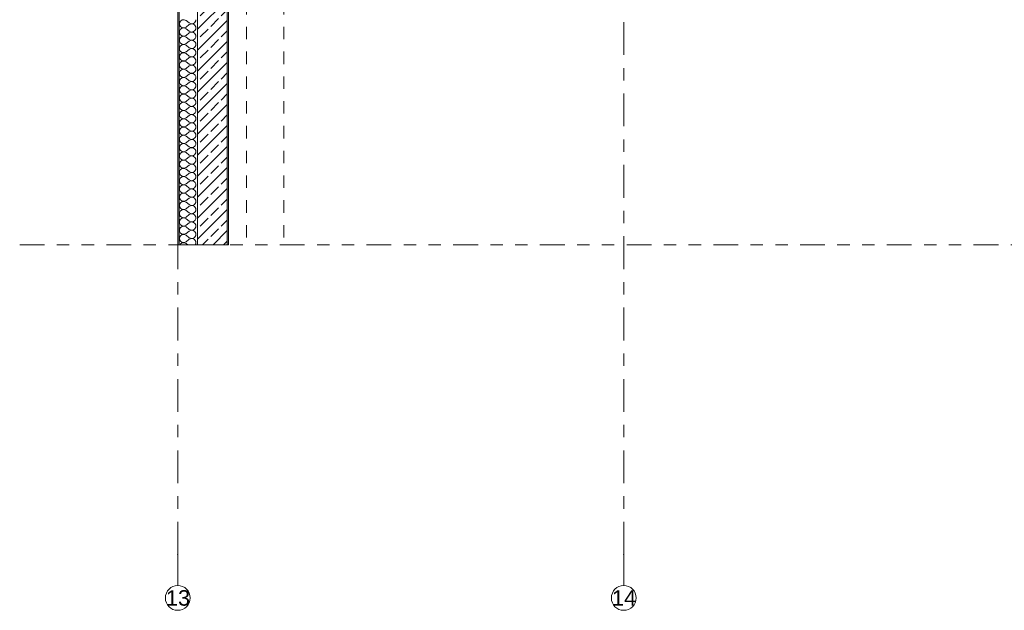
# Model space of a CAD drawing. Header units: metres. Extents: x -3.6 to 84.5, y -11 to 16.8.
# Tile 159 of 256: x 42.5 to 50.4, y -11 to -6.3. Entities that reach past the tile are written whole.
import ezdxf

# ---------------------------------------------------------------- set-up
doc = ezdxf.new("R2010")
doc.units = ezdxf.units.M
doc.header["$MEASUREMENT"] = 0
for name, pattern in [('+Baulinie', [0.37, 0.2, -0.05, 0.01, -0.05, 0.01, -0.05]), ('Strichlinie doppelt', [0.546806, 0.264583, -0.105833, 0.070556, -0.105833]), ('Untersicht', [0.1, 0.075, -0.025])]:
    doc.linetypes.add(name, pattern=pattern)
for name, color, linetype in [('301 - Elemente.Linie', 7, 'Continuous'), ('451 - Universal.Achsen Raster', 7, 'Continuous'), ('604 - Struktur.Wand Aussen', 7, 'Continuous')]:
    doc.layers.add(name, color=color, linetype=linetype)
doc.styles.add('ERSTELLTER_STIL_2', font='txt')

# ---------------------------------------------------------------- blocks, each defined once
blk = doc.blocks.new('*X330')
at = {"layer": '604 - Struktur.Wand Aussen', "color": 7, "linetype": 'Continuous', "lineweight": 5}
for p, q in [((43.752, -6.2776), (43.7443, -6.2919)), ((43.7655, -6.2686), (43.752, -6.2776)), ((43.7817, -6.267), (43.7655, -6.2686)), ((43.7967, -6.2733), (43.7817, -6.267)), ((43.7967, -6.2733), (43.8233, -6.2933)), ((43.8717, -6.2842), (43.8754, -6.2758)), ((43.8754, -6.2758), (43.8767, -6.2667)), ((43.7443, -6.2919), (43.7443, -6.3081)), ((43.7443, -6.3081), (43.752, -6.3224)), ((43.752, -6.3442), (43.7443, -6.3585)), ((43.752, -6.3224), (43.7655, -6.3314)), ((43.7655, -6.3352), (43.752, -6.3442)), ((43.7655, -6.3314), (43.7817, -6.3329)), ((43.7817, -6.3337), (43.7655, -6.3352)), ((43.7817, -6.3329), (43.7967, -6.3267)), ((43.7967, -6.34), (43.7817, -6.3337)), ((43.7967, -6.3267), (43.8233, -6.3067)), ((43.7967, -6.34), (43.8233, -6.36)), ((43.8233, -6.2933), (43.8314, -6.2978)), ((43.8314, -6.3022), (43.8233, -6.3067)), ((43.8314, -6.2978), (43.8403, -6.2999)), ((43.8403, -6.3001), (43.8314, -6.3022)), ((43.8403, -6.2999), (43.8495, -6.2994)), ((43.8495, -6.3006), (43.8403, -6.3001)), ((43.8495, -6.2994), (43.8582, -6.2965)), ((43.8582, -6.3035), (43.8495, -6.3006)), ((43.8582, -6.2965), (43.8658, -6.2913)), ((43.8658, -6.3087), (43.8582, -6.3035)), ((43.8582, -6.3631), (43.8658, -6.3579)), ((43.8658, -6.2913), (43.8717, -6.2842)), ((43.8717, -6.3158), (43.8658, -6.3087)), ((43.8658, -6.3579), (43.8717, -6.3508)), ((43.8754, -6.3242), (43.8717, -6.3158)), ((43.8717, -6.3508), (43.8754, -6.3424)), ((43.8767, -6.3333), (43.8754, -6.3242)), ((43.8754, -6.3424), (43.8767, -6.3333)), ((43.7443, -6.3585), (43.7443, -6.3748)), ((43.7443, -6.3748), (43.752, -6.3891)), ((43.752, -6.4109), (43.7443, -6.4252)), ((43.7443, -6.4252), (43.7443, -6.4414)), ((43.752, -6.3891), (43.7655, -6.3981)), ((43.7655, -6.4019), (43.752, -6.4109)), ((43.7655, -6.3981), (43.7817, -6.3996)), ((43.7817, -6.4004), (43.7655, -6.4019)), ((43.7817, -6.3996), (43.7967, -6.3933)), ((43.7967, -6.4067), (43.7817, -6.4004)), ((43.7967, -6.3933), (43.8233, -6.3733)), ((43.7967, -6.4067), (43.8233, -6.4267)), ((43.8233, -6.36), (43.8314, -6.3644)), ((43.8314, -6.3689), (43.8233, -6.3733)), ((43.8233, -6.4267), (43.8314, -6.4311)), ((43.8314, -6.4355), (43.8233, -6.44)), ((43.8314, -6.3644), (43.8403, -6.3665)), ((43.8403, -6.3668), (43.8314, -6.3689)), ((43.8314, -6.4311), (43.8403, -6.4332)), ((43.8403, -6.4335), (43.8314, -6.4355)), ((43.8403, -6.3665), (43.8495, -6.3661)), ((43.8495, -6.3672), (43.8403, -6.3668)), ((43.8403, -6.4332), (43.8495, -6.4327)), ((43.8495, -6.4339), (43.8403, -6.4335)), ((43.8495, -6.3661), (43.8582, -6.3631)), ((43.8582, -6.3702), (43.8495, -6.3672)), ((43.8495, -6.4327), (43.8582, -6.4298)), ((43.8582, -6.4368), (43.8495, -6.4339)), ((43.8658, -6.3754), (43.8582, -6.3702)), ((43.8582, -6.4298), (43.8658, -6.4246)), ((43.8658, -6.4421), (43.8582, -6.4368)), ((43.8717, -6.3825), (43.8658, -6.3754)), ((43.8658, -6.4246), (43.8717, -6.4175)), ((43.8754, -6.3909), (43.8717, -6.3825)), ((43.8717, -6.4175), (43.8754, -6.4091)), ((43.8767, -6.4), (43.8754, -6.3909)), ((43.8754, -6.4091), (43.8767, -6.4)), ((43.7443, -6.4414), (43.752, -6.4558)), ((43.752, -6.4776), (43.7443, -6.4919)), ((43.7443, -6.4919), (43.7443, -6.5081)), ((43.7443, -6.5081), (43.752, -6.5224)), ((43.752, -6.4558), (43.7655, -6.4647)), ((43.7655, -6.4686), (43.752, -6.4776)), ((43.7655, -6.4647), (43.7817, -6.4663)), ((43.7817, -6.467), (43.7655, -6.4686)), ((43.7817, -6.4663), (43.7967, -6.46)), ((43.7967, -6.4733), (43.7817, -6.467)), ((43.7967, -6.46), (43.8233, -6.44)), ((43.7967, -6.4733), (43.8233, -6.4933)), ((43.7967, -6.5267), (43.8233, -6.5067)), ((43.8233, -6.4933), (43.8314, -6.4978)), ((43.8314, -6.5022), (43.8233, -6.5067)), ((43.8314, -6.4978), (43.8403, -6.4999)), ((43.8403, -6.5001), (43.8314, -6.5022)), ((43.8403, -6.4999), (43.8495, -6.4994)), ((43.8495, -6.5006), (43.8403, -6.5001)), ((43.8495, -6.4994), (43.8582, -6.4965)), ((43.8582, -6.5035), (43.8495, -6.5006)), ((43.8582, -6.4965), (43.8658, -6.4913)), ((43.8658, -6.5087), (43.8582, -6.5035)), ((43.8717, -6.4491), (43.8658, -6.4421)), ((43.8658, -6.4913), (43.8717, -6.4842)), ((43.8717, -6.5158), (43.8658, -6.5087)), ((43.8754, -6.4575), (43.8717, -6.4491)), ((43.8717, -6.4842), (43.8754, -6.4758)), ((43.8754, -6.5242), (43.8717, -6.5158)), ((43.8767, -6.4667), (43.8754, -6.4575)), ((43.8754, -6.4758), (43.8767, -6.4667)), ((43.752, -6.5442), (43.7443, -6.5585)), ((43.7443, -6.5585), (43.7443, -6.5748)), ((43.7443, -6.5748), (43.752, -6.5891)), ((43.752, -6.5224), (43.7655, -6.5314)), ((43.7655, -6.5352), (43.752, -6.5442)), ((43.752, -6.5891), (43.7655, -6.5981)), ((43.7655, -6.5314), (43.7817, -6.5329)), ((43.7817, -6.5337), (43.7655, -6.5352)), ((43.7817, -6.5329), (43.7967, -6.5267)), ((43.7967, -6.54), (43.7817, -6.5337)), ((43.7817, -6.5996), (43.7967, -6.5933)), ((43.7967, -6.54), (43.8233, -6.56)), ((43.7967, -6.5933), (43.8233, -6.5733)), ((43.8233, -6.56), (43.8314, -6.5644)), ((43.8314, -6.5689), (43.8233, -6.5733)), ((43.8314, -6.5644), (43.8403, -6.5665)), ((43.8403, -6.5668), (43.8314, -6.5689)), ((43.8403, -6.5665), (43.8495, -6.5661)), ((43.8495, -6.5672), (43.8403, -6.5668)), ((43.8495, -6.5661), (43.8582, -6.5631)), ((43.8582, -6.5702), (43.8495, -6.5672)), ((43.8582, -6.5631), (43.8658, -6.5579)), ((43.8658, -6.5754), (43.8582, -6.5702)), ((43.8658, -6.5579), (43.8717, -6.5508)), ((43.8717, -6.5825), (43.8658, -6.5754)), ((43.8717, -6.5508), (43.8754, -6.5424)), ((43.8754, -6.5909), (43.8717, -6.5825)), ((43.8767, -6.5333), (43.8754, -6.5242)), ((43.8754, -6.5424), (43.8767, -6.5333)), ((43.8767, -6.6), (43.8754, -6.5909)), ((43.752, -6.6109), (43.7443, -6.6252)), ((43.7443, -6.6252), (43.7443, -6.6414)), ((43.7443, -6.6414), (43.752, -6.6558)), ((43.7655, -6.6019), (43.752, -6.6109)), ((43.752, -6.6558), (43.7655, -6.6647)), ((43.7655, -6.6686), (43.752, -6.6776)), ((43.7655, -6.5981), (43.7817, -6.5996)), ((43.7817, -6.6004), (43.7655, -6.6019)), ((43.7655, -6.6647), (43.7817, -6.6663)), ((43.7817, -6.667), (43.7655, -6.6686)), ((43.7967, -6.6067), (43.7817, -6.6004)), ((43.7817, -6.6663), (43.7967, -6.66)), ((43.7967, -6.6733), (43.7817, -6.667)), ((43.7967, -6.6067), (43.8233, -6.6267)), ((43.7967, -6.66), (43.8233, -6.64)), ((43.7967, -6.6733), (43.8233, -6.6933)), ((43.8233, -6.6267), (43.8314, -6.6311)), ((43.8314, -6.6355), (43.8233, -6.64)), ((43.8314, -6.6311), (43.8403, -6.6332)), ((43.8403, -6.6335), (43.8314, -6.6355)), ((43.8403, -6.6332), (43.8495, -6.6327)), ((43.8495, -6.6339), (43.8403, -6.6335)), ((43.8495, -6.6327), (43.8582, -6.6298)), ((43.8582, -6.6368), (43.8495, -6.6339)), ((43.8582, -6.6298), (43.8658, -6.6246)), ((43.8658, -6.6421), (43.8582, -6.6368)), ((43.8658, -6.6246), (43.8717, -6.6175)), ((43.8717, -6.6491), (43.8658, -6.6421)), ((43.8717, -6.6175), (43.8754, -6.6091)), ((43.8754, -6.6575), (43.8717, -6.6491)), ((43.8717, -6.6842), (43.8754, -6.6758)), ((43.8754, -6.6091), (43.8767, -6.6)), ((43.8767, -6.6667), (43.8754, -6.6575)), ((43.8754, -6.6758), (43.8767, -6.6667)), ((43.752, -6.6776), (43.7443, -6.6919)), ((43.7443, -6.6919), (43.7443, -6.7081)), ((43.7443, -6.7081), (43.752, -6.7224)), ((43.752, -6.7442), (43.7443, -6.7585)), ((43.752, -6.7224), (43.7655, -6.7314)), ((43.7655, -6.7352), (43.752, -6.7442)), ((43.7655, -6.7314), (43.7817, -6.7329)), ((43.7817, -6.7337), (43.7655, -6.7352)), ((43.7817, -6.7329), (43.7967, -6.7267)), ((43.7967, -6.74), (43.7817, -6.7337)), ((43.7967, -6.7267), (43.8233, -6.7067)), ((43.7967, -6.74), (43.8233, -6.76)), ((43.8233, -6.6933), (43.8314, -6.6978)), ((43.8314, -6.7022), (43.8233, -6.7067)), ((43.8314, -6.6978), (43.8403, -6.6999)), ((43.8403, -6.7001), (43.8314, -6.7022)), ((43.8403, -6.6999), (43.8495, -6.6994)), ((43.8495, -6.7006), (43.8403, -6.7001)), ((43.8495, -6.6994), (43.8582, -6.6965)), ((43.8582, -6.7035), (43.8495, -6.7006)), ((43.8582, -6.6965), (43.8658, -6.6913)), ((43.8658, -6.7087), (43.8582, -6.7035)), ((43.8658, -6.6913), (43.8717, -6.6842)), ((43.8717, -6.7158), (43.8658, -6.7087)), ((43.8658, -6.7579), (43.8717, -6.7508)), ((43.8754, -6.7242), (43.8717, -6.7158)), ((43.8717, -6.7508), (43.8754, -6.7424)), ((43.8767, -6.7333), (43.8754, -6.7242)), ((43.8754, -6.7424), (43.8767, -6.7333)), ((43.7443, -6.7585), (43.7443, -6.7748)), ((43.7443, -6.7748), (43.752, -6.7891)), ((43.752, -6.8109), (43.7443, -6.8252)), ((43.7443, -6.8252), (43.7443, -6.8414)), ((43.752, -6.7891), (43.7655, -6.7981)), ((43.7655, -6.8019), (43.752, -6.8109)), ((43.7655, -6.7981), (43.7817, -6.7996)), ((43.7817, -6.8004), (43.7655, -6.8019)), ((43.7817, -6.7996), (43.7967, -6.7933)), ((43.7967, -6.8067), (43.7817, -6.8004)), ((43.7967, -6.7933), (43.8233, -6.7733)), ((43.7967, -6.8067), (43.8233, -6.8267)), ((43.8233, -6.76), (43.8314, -6.7644)), ((43.8314, -6.7689), (43.8233, -6.7733)), ((43.8233, -6.8267), (43.8314, -6.8311)), ((43.8314, -6.7644), (43.8403, -6.7665)), ((43.8403, -6.7668), (43.8314, -6.7689)), ((43.8314, -6.8311), (43.8403, -6.8332)), ((43.8403, -6.8335), (43.8314, -6.8355)), ((43.8403, -6.7665), (43.8495, -6.7661)), ((43.8495, -6.7672), (43.8403, -6.7668)), ((43.8403, -6.8332), (43.8495, -6.8327)), ((43.8495, -6.8339), (43.8403, -6.8335)), ((43.8495, -6.7661), (43.8582, -6.7631)), ((43.8582, -6.7702), (43.8495, -6.7672)), ((43.8495, -6.8327), (43.8582, -6.8298)), ((43.8582, -6.8368), (43.8495, -6.8339)), ((43.8582, -6.7631), (43.8658, -6.7579)), ((43.8658, -6.7754), (43.8582, -6.7702)), ((43.8582, -6.8298), (43.8658, -6.8246)), ((43.8717, -6.7825), (43.8658, -6.7754)), ((43.8658, -6.8246), (43.8717, -6.8175)), ((43.8754, -6.7909), (43.8717, -6.7825)), ((43.8717, -6.8175), (43.8754, -6.8091)), ((43.8767, -6.8), (43.8754, -6.7909)), ((43.8754, -6.8091), (43.8767, -6.8)), ((43.7443, -6.8414), (43.752, -6.8558)), ((43.752, -6.8776), (43.7443, -6.8919)), ((43.7443, -6.8919), (43.7443, -6.9081)), ((43.7443, -6.9081), (43.752, -6.9224)), ((43.752, -6.8558), (43.7655, -6.8647)), ((43.7655, -6.8686), (43.752, -6.8776)), ((43.7655, -6.8647), (43.7817, -6.8663)), ((43.7817, -6.867), (43.7655, -6.8686)), ((43.7817, -6.8663), (43.7967, -6.86)), ((43.7967, -6.8733), (43.7817, -6.867)), ((43.7967, -6.86), (43.8233, -6.84)), ((43.7967, -6.8733), (43.8233, -6.8933)), ((43.7967, -6.9267), (43.8233, -6.9067)), ((43.8314, -6.8355), (43.8233, -6.84)), ((43.8233, -6.8933), (43.8314, -6.8978)), ((43.8314, -6.9022), (43.8233, -6.9067)), ((43.8314, -6.8978), (43.8403, -6.8999)), ((43.8403, -6.9001), (43.8314, -6.9022)), ((43.8403, -6.8999), (43.8495, -6.8994)), ((43.8495, -6.9006), (43.8403, -6.9001)), ((43.8495, -6.8994), (43.8582, -6.8965)), ((43.8582, -6.9035), (43.8495, -6.9006)), ((43.8658, -6.8421), (43.8582, -6.8368)), ((43.8582, -6.8965), (43.8658, -6.8913)), ((43.8658, -6.9087), (43.8582, -6.9035)), ((43.8717, -6.8491), (43.8658, -6.8421)), ((43.8658, -6.8913), (43.8717, -6.8842)), ((43.8717, -6.9158), (43.8658, -6.9087)), ((43.8754, -6.8575), (43.8717, -6.8491)), ((43.8717, -6.8842), (43.8754, -6.8758)), ((43.8767, -6.8667), (43.8754, -6.8575)), ((43.8754, -6.8758), (43.8767, -6.8667)), ((43.752, -6.9442), (43.7443, -6.9585)), ((43.7443, -6.9585), (43.7443, -6.9748)), ((43.7443, -6.9748), (43.752, -6.9891)), ((43.752, -6.9224), (43.7655, -6.9314)), ((43.7655, -6.9352), (43.752, -6.9442)), ((43.752, -6.9891), (43.7655, -6.9981)), ((43.7655, -6.9314), (43.7817, -6.9329)), ((43.7817, -6.9337), (43.7655, -6.9352)), ((43.7817, -6.9329), (43.7967, -6.9267)), ((43.7967, -6.94), (43.7817, -6.9337)), ((43.7817, -6.9996), (43.7967, -6.9933)), ((43.7967, -6.94), (43.8233, -6.96)), ((43.7967, -6.9933), (43.8233, -6.9733)), ((43.8233, -6.96), (43.8314, -6.9644)), ((43.8314, -6.9689), (43.8233, -6.9733)), ((43.8314, -6.9644), (43.8403, -6.9665)), ((43.8403, -6.9668), (43.8314, -6.9689)), ((43.8403, -6.9665), (43.8495, -6.9661)), ((43.8495, -6.9672), (43.8403, -6.9668)), ((43.8495, -6.9661), (43.8582, -6.9631)), ((43.8582, -6.9702), (43.8495, -6.9672)), ((43.8582, -6.9631), (43.8658, -6.9579)), ((43.8658, -6.9754), (43.8582, -6.9702)), ((43.8658, -6.9579), (43.8717, -6.9508)), ((43.8717, -6.9825), (43.8658, -6.9754)), ((43.8754, -6.9242), (43.8717, -6.9158)), ((43.8717, -6.9508), (43.8754, -6.9424)), ((43.8754, -6.9909), (43.8717, -6.9825)), ((43.8767, -6.9333), (43.8754, -6.9242)), ((43.8754, -6.9424), (43.8767, -6.9333)), ((43.8767, -7), (43.8754, -6.9909)), ((43.752, -7.0109), (43.7443, -7.0252)), ((43.7443, -7.0252), (43.7443, -7.0414)), ((43.7443, -7.0414), (43.752, -7.0558)), ((43.7655, -7.0019), (43.752, -7.0109)), ((43.752, -7.0558), (43.7655, -7.0647)), ((43.7655, -7.0686), (43.752, -7.0776)), ((43.7655, -6.9981), (43.7817, -6.9996)), ((43.7817, -7.0004), (43.7655, -7.0019)), ((43.7655, -7.0647), (43.7817, -7.0663)), ((43.7817, -7.067), (43.7655, -7.0686)), ((43.7967, -7.0067), (43.7817, -7.0004)), ((43.7817, -7.0663), (43.7967, -7.06)), ((43.7967, -7.0733), (43.7817, -7.067)), ((43.7967, -7.0067), (43.8233, -7.0267)), ((43.7967, -7.06), (43.8233, -7.04)), ((43.7967, -7.0733), (43.8233, -7.0933)), ((43.8233, -7.0267), (43.8314, -7.0311)), ((43.8314, -7.0355), (43.8233, -7.04)), ((43.8314, -7.0311), (43.8403, -7.0332)), ((43.8403, -7.0335), (43.8314, -7.0355)), ((43.8403, -7.0332), (43.8495, -7.0327)), ((43.8495, -7.0339), (43.8403, -7.0335)), ((43.8495, -7.0327), (43.8582, -7.0298)), ((43.8582, -7.0368), (43.8495, -7.0339)), ((43.8582, -7.0298), (43.8658, -7.0246)), ((43.8658, -7.0421), (43.8582, -7.0368)), ((43.8658, -7.0246), (43.8717, -7.0175)), ((43.8717, -7.0491), (43.8658, -7.0421)), ((43.8717, -7.0175), (43.8754, -7.0091)), ((43.8754, -7.0575), (43.8717, -7.0491)), ((43.8754, -7.0091), (43.8767, -7)), ((43.8767, -7.0667), (43.8754, -7.0575)), ((43.8754, -7.0758), (43.8767, -7.0667)), ((43.752, -7.0776), (43.7443, -7.0919)), ((43.7443, -7.0919), (43.7443, -7.1081)), ((43.7443, -7.1081), (43.752, -7.1224)), ((43.752, -7.1442), (43.7443, -7.1585)), ((43.752, -7.1224), (43.7655, -7.1314)), ((43.7655, -7.1352), (43.752, -7.1442)), ((43.7655, -7.1314), (43.7817, -7.1329)), ((43.7817, -7.1337), (43.7655, -7.1352)), ((43.7817, -7.1329), (43.7967, -7.1267)), ((43.7967, -7.14), (43.7817, -7.1337)), ((43.7967, -7.1267), (43.8233, -7.1067)), ((43.7967, -7.14), (43.8233, -7.16)), ((43.8233, -7.0933), (43.8314, -7.0978)), ((43.8314, -7.1022), (43.8233, -7.1067)), ((43.8314, -7.0978), (43.8403, -7.0999)), ((43.8403, -7.1001), (43.8314, -7.1022)), ((43.8403, -7.0999), (43.8495, -7.0994)), ((43.8495, -7.1006), (43.8403, -7.1001)), ((43.8495, -7.0994), (43.8582, -7.0965)), ((43.8582, -7.1035), (43.8495, -7.1006)), ((43.8582, -7.0965), (43.8658, -7.0913)), ((43.8658, -7.1087), (43.8582, -7.1035)), ((43.8658, -7.0913), (43.8717, -7.0842)), ((43.8717, -7.1158), (43.8658, -7.1087)), ((43.8658, -7.1579), (43.8717, -7.1508)), ((43.8717, -7.0842), (43.8754, -7.0758)), ((43.8754, -7.1242), (43.8717, -7.1158)), ((43.8717, -7.1508), (43.8754, -7.1424)), ((43.8767, -7.1333), (43.8754, -7.1242)), ((43.8754, -7.1424), (43.8767, -7.1333)), ((43.7443, -7.1585), (43.7443, -7.1748)), ((43.7443, -7.1748), (43.752, -7.1891)), ((43.752, -7.2109), (43.7443, -7.2252)), ((43.7443, -7.2252), (43.7443, -7.2414)), ((43.752, -7.1891), (43.7655, -7.1981)), ((43.7655, -7.2019), (43.752, -7.2109)), ((43.7655, -7.1981), (43.7817, -7.1996)), ((43.7817, -7.2004), (43.7655, -7.2019)), ((43.7817, -7.1996), (43.7967, -7.1933)), ((43.7967, -7.2067), (43.7817, -7.2004)), ((43.7967, -7.1933), (43.8233, -7.1733)), ((43.7967, -7.2067), (43.8233, -7.2267)), ((43.8233, -7.16), (43.8314, -7.1644)), ((43.8314, -7.1689), (43.8233, -7.1733)), ((43.8233, -7.2267), (43.8314, -7.2311)), ((43.8314, -7.1644), (43.8403, -7.1665)), ((43.8403, -7.1668), (43.8314, -7.1689)), ((43.8314, -7.2311), (43.8403, -7.2332)), ((43.8403, -7.1665), (43.8495, -7.1661)), ((43.8495, -7.1672), (43.8403, -7.1668)), ((43.8495, -7.1661), (43.8582, -7.1631)), ((43.8582, -7.1702), (43.8495, -7.1672)), ((43.8495, -7.2327), (43.8582, -7.2298)), ((43.8582, -7.1631), (43.8658, -7.1579)), ((43.8658, -7.1754), (43.8582, -7.1702)), ((43.8582, -7.2298), (43.8658, -7.2246)), ((43.8717, -7.1825), (43.8658, -7.1754)), ((43.8658, -7.2246), (43.8717, -7.2175)), ((43.8754, -7.1909), (43.8717, -7.1825)), ((43.8717, -7.2175), (43.8754, -7.2091)), ((43.8767, -7.2), (43.8754, -7.1909)), ((43.8754, -7.2091), (43.8767, -7.2)), ((43.7443, -7.2414), (43.752, -7.2558)), ((43.752, -7.2776), (43.7443, -7.2919)), ((43.7443, -7.2919), (43.7443, -7.3081)), ((43.7443, -7.3081), (43.752, -7.3224)), ((43.752, -7.2558), (43.7655, -7.2647)), ((43.7655, -7.2686), (43.752, -7.2776)), ((43.7655, -7.2647), (43.7817, -7.2663)), ((43.7817, -7.267), (43.7655, -7.2686)), ((43.7817, -7.2663), (43.7967, -7.26)), ((43.7967, -7.2733), (43.7817, -7.267)), ((43.7967, -7.26), (43.8233, -7.24)), ((43.7967, -7.2733), (43.8233, -7.2933)), ((43.7967, -7.3267), (43.8233, -7.3067)), ((43.8314, -7.2355), (43.8233, -7.24)), ((43.8233, -7.2933), (43.8314, -7.2978)), ((43.8314, -7.3022), (43.8233, -7.3067)), ((43.8403, -7.2335), (43.8314, -7.2355)), ((43.8314, -7.2978), (43.8403, -7.2999)), ((43.8403, -7.3001), (43.8314, -7.3022)), ((43.8403, -7.2332), (43.8495, -7.2327)), ((43.8495, -7.2339), (43.8403, -7.2335)), ((43.8403, -7.2999), (43.8495, -7.2994)), ((43.8495, -7.3006), (43.8403, -7.3001)), ((43.8582, -7.2368), (43.8495, -7.2339)), ((43.8495, -7.2994), (43.8582, -7.2965)), ((43.8582, -7.3035), (43.8495, -7.3006)), ((43.8658, -7.2421), (43.8582, -7.2368)), ((43.8582, -7.2965), (43.8658, -7.2913)), ((43.8658, -7.3087), (43.8582, -7.3035)), ((43.8717, -7.2491), (43.8658, -7.2421)), ((43.8658, -7.2913), (43.8717, -7.2842)), ((43.8717, -7.3158), (43.8658, -7.3087)), ((43.8754, -7.2575), (43.8717, -7.2491)), ((43.8717, -7.2842), (43.8754, -7.2758)), ((43.8767, -7.2667), (43.8754, -7.2575)), ((43.8754, -7.2758), (43.8767, -7.2667)), ((43.752, -7.3442), (43.7443, -7.3585)), ((43.7443, -7.3585), (43.7443, -7.3748)), ((43.7443, -7.3748), (43.752, -7.3891)), ((43.752, -7.3224), (43.7655, -7.3314)), ((43.7655, -7.3352), (43.752, -7.3442)), ((43.752, -7.3891), (43.7655, -7.3981)), ((43.7655, -7.3314), (43.7817, -7.3329)), ((43.7817, -7.3337), (43.7655, -7.3352)), ((43.7817, -7.3329), (43.7967, -7.3267)), ((43.7967, -7.34), (43.7817, -7.3337)), ((43.7967, -7.34), (43.8233, -7.36)), ((43.7967, -7.3933), (43.8233, -7.3733)), ((43.8233, -7.36), (43.8314, -7.3644)), ((43.8314, -7.3689), (43.8233, -7.3733)), ((43.8314, -7.3644), (43.8403, -7.3665)), ((43.8403, -7.3668), (43.8314, -7.3689)), ((43.8403, -7.3665), (43.8495, -7.3661)), ((43.8495, -7.3672), (43.8403, -7.3668)), ((43.8495, -7.3661), (43.8582, -7.3631)), ((43.8582, -7.3702), (43.8495, -7.3672)), ((43.8582, -7.3631), (43.8658, -7.3579)), ((43.8658, -7.3754), (43.8582, -7.3702)), ((43.8658, -7.3579), (43.8717, -7.3508)), ((43.8717, -7.3825), (43.8658, -7.3754)), ((43.8754, -7.3242), (43.8717, -7.3158)), ((43.8717, -7.3508), (43.8754, -7.3424)), ((43.8754, -7.3909), (43.8717, -7.3825)), ((43.8767, -7.3333), (43.8754, -7.3242)), ((43.8754, -7.3424), (43.8767, -7.3333)), ((43.8767, -7.4), (43.8754, -7.3909)), ((43.752, -7.4109), (43.7443, -7.4252)), ((43.7443, -7.4252), (43.7443, -7.4414)), ((43.7443, -7.4414), (43.752, -7.4558)), ((43.7655, -7.4019), (43.752, -7.4109)), ((43.752, -7.4558), (43.7655, -7.4647)), ((43.7655, -7.4686), (43.752, -7.4776)), ((43.7655, -7.3981), (43.7817, -7.3996)), ((43.7817, -7.4004), (43.7655, -7.4019)), ((43.7655, -7.4647), (43.7817, -7.4663)), ((43.7817, -7.467), (43.7655, -7.4686)), ((43.7817, -7.3996), (43.7967, -7.3933)), ((43.7967, -7.4067), (43.7817, -7.4004)), ((43.7817, -7.4663), (43.7967, -7.46)), ((43.7967, -7.4733), (43.7817, -7.467)), ((43.7967, -7.4067), (43.8233, -7.4267)), ((43.7967, -7.46), (43.8233, -7.44)), ((43.8233, -7.4267), (43.8314, -7.4311)), ((43.8314, -7.4355), (43.8233, -7.44)), ((43.8314, -7.4311), (43.8403, -7.4332)), ((43.8403, -7.4335), (43.8314, -7.4355)), ((43.8403, -7.4332), (43.8495, -7.4327)), ((43.8495, -7.4339), (43.8403, -7.4335)), ((43.8495, -7.4327), (43.8582, -7.4298)), ((43.8582, -7.4368), (43.8495, -7.4339)), ((43.8582, -7.4298), (43.8658, -7.4246)), ((43.8658, -7.4421), (43.8582, -7.4368)), ((43.8658, -7.4246), (43.8717, -7.4175)), ((43.8717, -7.4491), (43.8658, -7.4421)), ((43.8717, -7.4175), (43.8754, -7.4091)), ((43.8754, -7.4575), (43.8717, -7.4491)), ((43.8754, -7.4091), (43.8767, -7.4)), ((43.8767, -7.4667), (43.8754, -7.4575)), ((43.8754, -7.4758), (43.8767, -7.4667)), ((43.752, -7.4776), (43.7443, -7.4919)), ((43.7443, -7.4919), (43.7443, -7.5081)), ((43.7443, -7.5081), (43.752, -7.5224)), ((43.752, -7.5442), (43.7443, -7.5585)), ((43.752, -7.5224), (43.7655, -7.5314)), ((43.7655, -7.5352), (43.752, -7.5442)), ((43.7655, -7.5314), (43.7817, -7.5329)), ((43.7817, -7.5337), (43.7655, -7.5352)), ((43.7817, -7.5329), (43.7967, -7.5267)), ((43.7967, -7.54), (43.7817, -7.5337)), ((43.7967, -7.4733), (43.8233, -7.4933)), ((43.7967, -7.5267), (43.8233, -7.5067)), ((43.7967, -7.54), (43.8233, -7.56)), ((43.8233, -7.4933), (43.8314, -7.4978)), ((43.8314, -7.5022), (43.8233, -7.5067)), ((43.8314, -7.4978), (43.8403, -7.4999)), ((43.8403, -7.5001), (43.8314, -7.5022)), ((43.8403, -7.4999), (43.8495, -7.4994)), ((43.8495, -7.5006), (43.8403, -7.5001)), ((43.8495, -7.4994), (43.8582, -7.4965)), ((43.8582, -7.5035), (43.8495, -7.5006)), ((43.8582, -7.4965), (43.8658, -7.4913)), ((43.8658, -7.5087), (43.8582, -7.5035)), ((43.8658, -7.4913), (43.8717, -7.4842)), ((43.8717, -7.5158), (43.8658, -7.5087)), ((43.8717, -7.4842), (43.8754, -7.4758)), ((43.8754, -7.5242), (43.8717, -7.5158)), ((43.8717, -7.5508), (43.8754, -7.5424)), ((43.8767, -7.5333), (43.8754, -7.5242)), ((43.8754, -7.5424), (43.8767, -7.5333)), ((43.7443, -7.5585), (43.7443, -7.5748)), ((43.7443, -7.5748), (43.752, -7.5891)), ((43.752, -7.6109), (43.7443, -7.6252)), ((43.7443, -7.6252), (43.7443, -7.6414)), ((43.752, -7.5891), (43.7655, -7.5981)), ((43.7655, -7.6019), (43.752, -7.6109)), ((43.7655, -7.5981), (43.7817, -7.5996)), ((43.7817, -7.6004), (43.7655, -7.6019)), ((43.7817, -7.5996), (43.7967, -7.5933)), ((43.7967, -7.6067), (43.7817, -7.6004)), ((43.7967, -7.5933), (43.8233, -7.5733)), ((43.7967, -7.6067), (43.8233, -7.6267)), ((43.8233, -7.56), (43.8314, -7.5644)), ((43.8314, -7.5689), (43.8233, -7.5733)), ((43.8233, -7.6267), (43.8314, -7.6311)), ((43.8314, -7.5644), (43.8403, -7.5665)), ((43.8403, -7.5668), (43.8314, -7.5689)), ((43.8403, -7.5665), (43.8495, -7.5661)), ((43.8495, -7.5672), (43.8403, -7.5668)), ((43.8495, -7.5661), (43.8582, -7.5631)), ((43.8582, -7.5702), (43.8495, -7.5672)), ((43.8495, -7.6327), (43.8582, -7.6298)), ((43.8582, -7.5631), (43.8658, -7.5579)), ((43.8658, -7.5754), (43.8582, -7.5702)), ((43.8582, -7.6298), (43.8658, -7.6246)), ((43.8658, -7.5579), (43.8717, -7.5508)), ((43.8717, -7.5825), (43.8658, -7.5754)), ((43.8658, -7.6246), (43.8717, -7.6175)), ((43.8754, -7.5909), (43.8717, -7.5825)), ((43.8717, -7.6175), (43.8754, -7.6091)), ((43.8767, -7.6), (43.8754, -7.5909)), ((43.8754, -7.6091), (43.8767, -7.6)), ((43.7443, -7.6414), (43.752, -7.6558)), ((43.752, -7.6776), (43.7443, -7.6919)), ((43.7443, -7.6919), (43.7443, -7.7081)), ((43.7443, -7.7081), (43.752, -7.7224)), ((43.752, -7.6558), (43.7655, -7.6647)), ((43.7655, -7.6686), (43.752, -7.6776)), ((43.7655, -7.6647), (43.7817, -7.6663)), ((43.7817, -7.667), (43.7655, -7.6686)), ((43.7817, -7.6663), (43.7967, -7.66)), ((43.7967, -7.6733), (43.7817, -7.667)), ((43.7967, -7.66), (43.8233, -7.64)), ((43.7967, -7.6733), (43.8233, -7.6933)), ((43.7967, -7.7267), (43.8233, -7.7067)), ((43.8314, -7.6355), (43.8233, -7.64)), ((43.8233, -7.6933), (43.8314, -7.6978)), ((43.8314, -7.7022), (43.8233, -7.7067)), ((43.8314, -7.6311), (43.8403, -7.6332)), ((43.8403, -7.6335), (43.8314, -7.6355)), ((43.8314, -7.6978), (43.8403, -7.6999)), ((43.8403, -7.7001), (43.8314, -7.7022)), ((43.8403, -7.6332), (43.8495, -7.6327)), ((43.8495, -7.6339), (43.8403, -7.6335)), ((43.8403, -7.6999), (43.8495, -7.6994)), ((43.8495, -7.7006), (43.8403, -7.7001)), ((43.8582, -7.6368), (43.8495, -7.6339)), ((43.8495, -7.6994), (43.8582, -7.6965)), ((43.8582, -7.7035), (43.8495, -7.7006)), ((43.8658, -7.6421), (43.8582, -7.6368)), ((43.8582, -7.6965), (43.8658, -7.6913)), ((43.8658, -7.7087), (43.8582, -7.7035)), ((43.8717, -7.6491), (43.8658, -7.6421)), ((43.8658, -7.6913), (43.8717, -7.6842)), ((43.8717, -7.7158), (43.8658, -7.7087)), ((43.8754, -7.6575), (43.8717, -7.6491)), ((43.8717, -7.6842), (43.8754, -7.6758)), ((43.8767, -7.6667), (43.8754, -7.6575)), ((43.8754, -7.6758), (43.8767, -7.6667)), ((43.752, -7.7442), (43.7443, -7.7585)), ((43.7443, -7.7585), (43.7443, -7.7748)), ((43.7443, -7.7748), (43.752, -7.7891)), ((43.752, -7.7224), (43.7655, -7.7314)), ((43.7655, -7.7352), (43.752, -7.7442)), ((43.7655, -7.7314), (43.7817, -7.7329)), ((43.7817, -7.7337), (43.7655, -7.7352)), ((43.7817, -7.7329), (43.7967, -7.7267)), ((43.7967, -7.74), (43.7817, -7.7337)), ((43.7967, -7.74), (43.8233, -7.76)), ((43.7967, -7.7933), (43.8233, -7.7733)), ((43.8233, -7.76), (43.8314, -7.7644)), ((43.8314, -7.7689), (43.8233, -7.7733)), ((43.8314, -7.7644), (43.8403, -7.7665)), ((43.8403, -7.7668), (43.8314, -7.7689)), ((43.8403, -7.7665), (43.8495, -7.7661)), ((43.8495, -7.7672), (43.8403, -7.7668)), ((43.8495, -7.7661), (43.8582, -7.7631)), ((43.8582, -7.7702), (43.8495, -7.7672)), ((43.8582, -7.7631), (43.8658, -7.7579)), ((43.8658, -7.7754), (43.8582, -7.7702)), ((43.8658, -7.7579), (43.8717, -7.7508)), ((43.8717, -7.7825), (43.8658, -7.7754)), ((43.8754, -7.7242), (43.8717, -7.7158)), ((43.8717, -7.7508), (43.8754, -7.7424)), ((43.8754, -7.7909), (43.8717, -7.7825)), ((43.8767, -7.7333), (43.8754, -7.7242)), ((43.8754, -7.7424), (43.8767, -7.7333)), ((43.752, -7.8109), (43.7443, -7.8252)), ((43.7443, -7.8252), (43.7443, -7.8414)), ((43.7443, -7.8414), (43.752, -7.8558)), ((43.752, -7.7891), (43.7655, -7.7981)), ((43.7655, -7.8019), (43.752, -7.8109)), ((43.752, -7.8558), (43.7655, -7.8647)), ((43.7655, -7.7981), (43.7817, -7.7996)), ((43.7817, -7.8004), (43.7655, -7.8019)), ((43.7655, -7.8647), (43.7817, -7.8663)), ((43.7817, -7.867), (43.7655, -7.8686)), ((43.7817, -7.7996), (43.7967, -7.7933)), ((43.7967, -7.8067), (43.7817, -7.8004)), ((43.7817, -7.8663), (43.7967, -7.86)), ((43.7967, -7.8733), (43.7817, -7.867)), ((43.7967, -7.8067), (43.8233, -7.8267)), ((43.7967, -7.86), (43.8233, -7.84)), ((43.8233, -7.8267), (43.8314, -7.8311)), ((43.8314, -7.8355), (43.8233, -7.84)), ((43.8314, -7.8311), (43.8403, -7.8332)), ((43.8403, -7.8335), (43.8314, -7.8355)), ((43.8403, -7.8332), (43.8495, -7.8327)), ((43.8495, -7.8339), (43.8403, -7.8335)), ((43.8495, -7.8327), (43.8582, -7.8298)), ((43.8582, -7.8368), (43.8495, -7.8339)), ((43.8582, -7.8298), (43.8658, -7.8246)), ((43.8658, -7.8421), (43.8582, -7.8368)), ((43.8658, -7.8246), (43.8717, -7.8175)), ((43.8717, -7.8491), (43.8658, -7.8421)), ((43.8717, -7.8175), (43.8754, -7.8091)), ((43.8754, -7.8575), (43.8717, -7.8491)), ((43.8767, -7.8), (43.8754, -7.7909)), ((43.8754, -7.8091), (43.8767, -7.8)), ((43.8767, -7.8667), (43.8754, -7.8575)), ((43.8754, -7.8758), (43.8767, -7.8667)), ((43.752, -7.8776), (43.7443, -7.8919)), ((43.7443, -7.8919), (43.7443, -7.9081)), ((43.7443, -7.9081), (43.752, -7.9224)), ((43.752, -7.9442), (43.7443, -7.9585)), ((43.7655, -7.8686), (43.752, -7.8776)), ((43.752, -7.9224), (43.7655, -7.9314)), ((43.7655, -7.9352), (43.752, -7.9442)), ((43.7655, -7.9314), (43.7817, -7.9329)), ((43.7817, -7.9337), (43.7655, -7.9352)), ((43.7817, -7.9329), (43.7967, -7.9267)), ((43.7967, -7.94), (43.7817, -7.9337)), ((43.7967, -7.8733), (43.8233, -7.8933)), ((43.7967, -7.9267), (43.8233, -7.9067)), ((43.7967, -7.94), (43.8233, -7.96)), ((43.8233, -7.8933), (43.8314, -7.8978)), ((43.8314, -7.9022), (43.8233, -7.9067)), ((43.8314, -7.8978), (43.8403, -7.8999)), ((43.8403, -7.9001), (43.8314, -7.9022)), ((43.8403, -7.8999), (43.8495, -7.8994)), ((43.8495, -7.9006), (43.8403, -7.9001)), ((43.8495, -7.8994), (43.8582, -7.8965)), ((43.8582, -7.9035), (43.8495, -7.9006)), ((43.8582, -7.8965), (43.8658, -7.8913)), ((43.8658, -7.9087), (43.8582, -7.9035)), ((43.8658, -7.8913), (43.8717, -7.8842)), ((43.8717, -7.9158), (43.8658, -7.9087)), ((43.8717, -7.8842), (43.8754, -7.8758)), ((43.8754, -7.9242), (43.8717, -7.9158)), ((43.8717, -7.9508), (43.8754, -7.9424)), ((43.8767, -7.9333), (43.8754, -7.9242)), ((43.8754, -7.9424), (43.8767, -7.9333)), ((43.7443, -7.9585), (43.7443, -7.9748)), ((43.7443, -7.9748), (43.752, -7.9891)), ((43.752, -8.0109), (43.7443, -8.0252)), ((43.7443, -8.0252), (43.7443, -8.0414)), ((43.752, -7.9891), (43.7655, -7.9981)), ((43.7655, -8.0019), (43.752, -8.0109)), ((43.7655, -7.9981), (43.7817, -7.9996)), ((43.7817, -8.0004), (43.7655, -8.0019)), ((43.7817, -7.9996), (43.7967, -7.9933)), ((43.7967, -8.0067), (43.7817, -8.0004)), ((43.7967, -7.9933), (43.8233, -7.9733)), ((43.7967, -8.0067), (43.8233, -8.0267)), ((43.8233, -7.96), (43.8314, -7.9644)), ((43.8314, -7.9689), (43.8233, -7.9733)), ((43.8233, -8.0267), (43.8314, -8.0311)), ((43.8314, -7.9644), (43.8403, -7.9665)), ((43.8403, -7.9668), (43.8314, -7.9689)), ((43.8403, -7.9665), (43.8495, -7.9661)), ((43.8495, -7.9672), (43.8403, -7.9668)), ((43.8495, -7.9661), (43.8582, -7.9631)), ((43.8582, -7.9702), (43.8495, -7.9672)), ((43.8582, -7.9631), (43.8658, -7.9579)), ((43.8658, -7.9754), (43.8582, -7.9702)), ((43.8582, -8.0298), (43.8658, -8.0246)), ((43.8658, -7.9579), (43.8717, -7.9508)), ((43.8717, -7.9825), (43.8658, -7.9754)), ((43.8658, -8.0246), (43.8717, -8.0175)), ((43.8754, -7.9909), (43.8717, -7.9825)), ((43.8717, -8.0175), (43.8754, -8.0091)), ((43.8767, -8), (43.8754, -7.9909)), ((43.8754, -8.0091), (43.8767, -8)), ((43.7443, -8.0414), (43.752, -8.0558)), ((43.752, -8.0776), (43.748, -8.085)), ((43.752, -8.0558), (43.7655, -8.0647)), ((43.7655, -8.0686), (43.752, -8.0776)), ((43.7655, -8.0647), (43.7817, -8.0663)), ((43.7817, -8.067), (43.7655, -8.0686)), ((43.7817, -8.0663), (43.7967, -8.06)), ((43.7967, -8.0733), (43.7817, -8.067)), ((43.7967, -8.06), (43.8233, -8.04)), ((43.7967, -8.0733), (43.8122, -8.085)), ((43.8314, -8.0355), (43.8233, -8.04)), ((43.8314, -8.0311), (43.8403, -8.0332)), ((43.8403, -8.0335), (43.8314, -8.0355)), ((43.8403, -8.0332), (43.8495, -8.0327)), ((43.8495, -8.0339), (43.8403, -8.0335)), ((43.8495, -8.0327), (43.8582, -8.0298)), ((43.8582, -8.0368), (43.8495, -8.0339)), ((43.8658, -8.0421), (43.8582, -8.0368)), ((43.8717, -8.0491), (43.8658, -8.0421)), ((43.871, -8.085), (43.8717, -8.0842)), ((43.8754, -8.0575), (43.8717, -8.0491)), ((43.8717, -8.0842), (43.8754, -8.0758)), ((43.8767, -8.0667), (43.8754, -8.0575)), ((43.8754, -8.0758), (43.8767, -8.0667))]:
    blk.add_line(p, q, dxfattribs=at)

msp = doc.modelspace()

# ---------------------------------------------------------------- hatches: boundary and pattern name
at = {"layer": '604 - Struktur.Wand Aussen', "linetype": 'Continuous', "lineweight": 0, "true_color": 0x000000}
h = msp.add_hatch(dxfattribs=at)
h.set_pattern_fill('Verputz_0001', color=18, style=0, pattern_type=2)
h.set_pattern_definition([(0, (0, 0), (0, 0.08660254), [0, -0.05]), (0, (0.025, 0.0433), (0, 0.08660254), [0, -0.05])])
h.paths.add_polyline_path([(43.73, -3.3), (43.73, -8.085), (43.74, -8.085), (43.74, -3.3)])
h = msp.add_hatch(dxfattribs=at)
h.set_pattern_fill('Beton__Stahlbeton_0001', color=18, style=0, pattern_type=2)
h.set_pattern_definition([(45, (0, 0), (-0.0848528, 0.0848528), []), (45, (-0.04243, 0.04243), (-0.0848528, 0.0848528), [0.09, -0.03])])
h.paths.add_polyline_path([(44.01, -3.33), (43.89, -3.33), (43.89, -8.085), (44.13, -8.085), (44.13, -3.3), (44.08, -3.3), (44.08, -3.29), (44.01, -3.29), (44.01, -3.3)])
h = msp.add_hatch(dxfattribs=at)
h.set_pattern_fill('Gips_0001', color=18, style=0, pattern_type=2)
h.set_pattern_definition([(45, (0, 0), (-0.01767767, 0.01767767), [0, -0.025])])
h.paths.add_polyline_path([(44.14, -3.3), (44.13, -3.3), (44.13, -8.085), (44.14, -8.085)])

# ---------------------------------------------------------------- linework, layer by layer
at = {"layer": '301 - Elemente.Linie', "color": 7, "linetype": 'Untersicht', "lineweight": 13}
for p, q in [((44.285, -0.525), (44.285, -8.085)), ((44.585, -0.525), (44.585, -8.085))]:
    msp.add_line(p, q, dxfattribs=at)
at = {"layer": '301 - Elemente.Linie', "color": 7, "linetype": '+Baulinie', "lineweight": 9}
msp.add_line((42.4539, -8.085), (56.1156, -8.085), dxfattribs=at)
at = {"layer": '451 - Universal.Achsen Raster', "color": 160, "linetype": 'Strichlinie doppelt', "lineweight": 9, "true_color": 0x3232ff}
for p, q in [((43.73, -10.585), (43.73, 16.355)), ((47.33, -10.585), (47.33, 16.355)), ((43.73, -10.585), (43.73, -10.835)), ((47.33, -10.585), (47.33, -10.835))]:
    msp.add_line(p, q, dxfattribs=at)
at = {"layer": '451 - Universal.Achsen Raster', "color": 160, "linetype": 'Continuous', "lineweight": 9, "true_color": 0x3232ff}
for centre in [(43.73, -10.935), (47.33, -10.935)]:
    msp.add_circle(centre, 0.1, dxfattribs=at)
at = {"layer": '451 - Universal.Achsen Raster', "color": 160, "linetype": 'Strichlinie doppelt', "lineweight": 9, "true_color": 0x3232ff}
for p in [(43.73, -10.585), (43.73, -10.585), (47.33, -10.585), (47.33, -10.585)]:
    msp.add_point(p, dxfattribs=at)
at = {"layer": '604 - Struktur.Wand Aussen', "color": 7, "linetype": 'Continuous', "lineweight": 5}
msp.add_line((43.74, -3.33), (43.74, -8.085), dxfattribs=at)
at = {"layer": '604 - Struktur.Wand Aussen', "color": 7, "linetype": 'Continuous', "lineweight": 13}
for p, q in [((43.89, -3.33), (43.89, -8.085)), ((44.13, -8.085), (44.13, -3.3))]:
    msp.add_line(p, q, dxfattribs=at)
at = {"layer": '604 - Struktur.Wand Aussen', "color": 7, "linetype": 'Continuous', "lineweight": 5, "flags": 128}
for points in [[(43.73, -3.3), (43.73, -8.085)], [(44.14, -8.085), (44.14, -3.3)], [(43.73, -8.085), (43.74, -8.085)], [(43.74, -8.085), (43.88, -8.085)], [(43.88, -8.085), (43.89, -8.085)], [(44.13, -8.085), (44.14, -8.085)]]:
    msp.add_lwpolyline(points, dxfattribs=at)
at = {"layer": '604 - Struktur.Wand Aussen', "color": 7, "linetype": 'Continuous', "lineweight": 13, "flags": 128}
msp.add_lwpolyline([(43.89, -8.085), (44.13, -8.085)], dxfattribs=at)

# ---------------------------------------------------------------- block references
at = {"layer": '604 - Struktur.Wand Aussen', "color": 7, "lineweight": 18}
msp.add_blockref('*X330', (0, 0), dxfattribs=at)

# ---------------------------------------------------------------- texts
at = {"layer": '451 - Universal.Achsen Raster', "color": 160, "lineweight": 9, "true_color": 0x3232ff, "char_height": 0.125, "attachment_point": 1, "style": 'ERSTELLTER_STIL_2'}
for s, insert in [('\\A1;{\\pql;\\pt0;\\fArial|b0|i0|c0|p38;13}', (43.6351, -10.8725)), ('\\A1;{\\pql;\\pt0;\\fArial|b0|i0|c0|p38;14}', (47.2351, -10.8725))]:
    msp.add_mtext(s, dxfattribs=dict(at, insert=insert))

doc.saveas('drawing.dxf')
